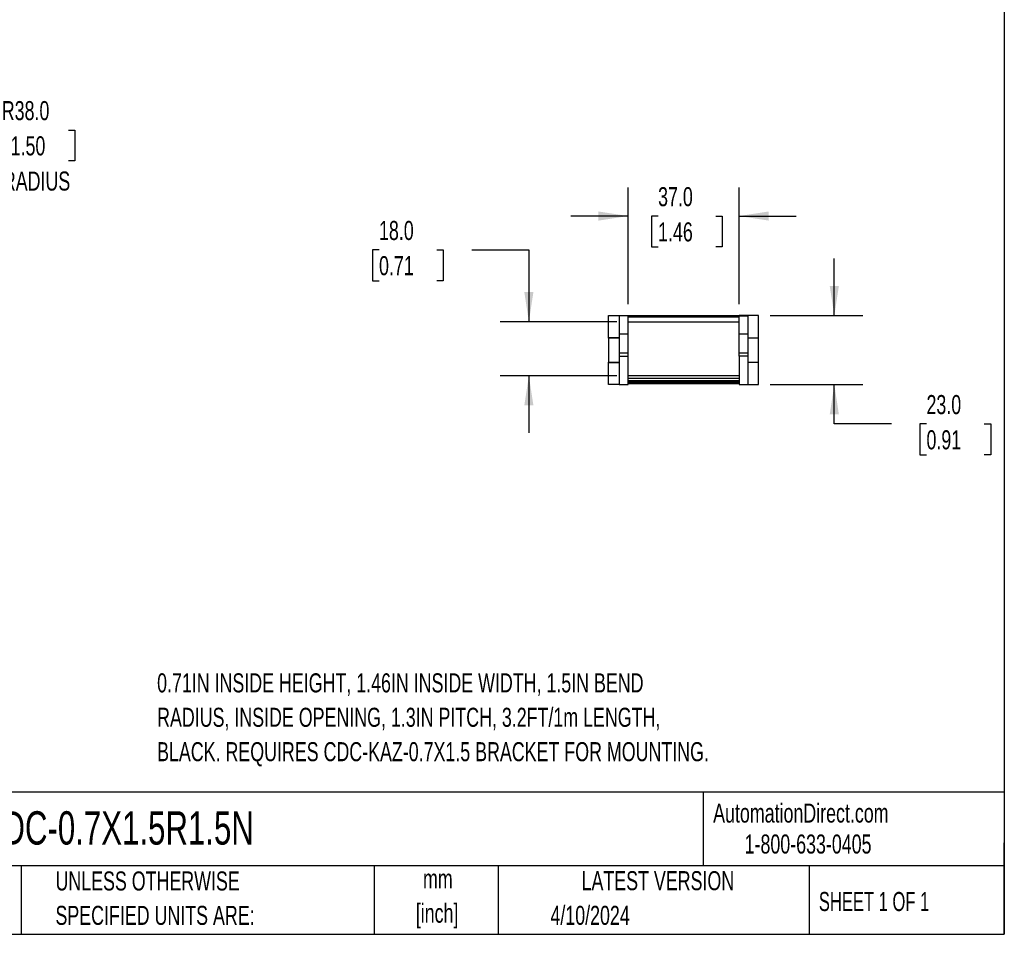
# Model space of a CAD drawing. Header units: millimetres. Extents: x 19 to 819, y 19 to 629.
# Tile 2 of 8: x 491 to 819, y 19 to 324. Entities that reach past the tile are written whole.
import ezdxf

# ---------------------------------------------------------------- set-up
doc = ezdxf.new("R2010")
doc.units = ezdxf.units.MM
doc.header["$LTSCALE"] = 3
doc.layers.add('DIMENSIONS', color=140, linetype='Continuous', lineweight=25)
doc.layers.add('TEXT', color=140, linetype='Continuous', lineweight=25)
doc.styles.add('SLDTEXTSTYLE0', font='TXT', dxfattribs={"width": 0.7})
doc.styles.add('SLDTEXTSTYLE1', font='TXT', dxfattribs={"width": 0.65})
doc.dimstyles.new('SLDDIMSTYLE1', dxfattribs={"dimtxt": 6.474023, "dimasz": 9.906, "dimexe": 0, "dimexo": 0.0625, "dimgap": 1.618506, "dimtad": 0, "dimtih": 1, "dimtoh": 1, "dimrnd": 1e-09, "dimzin": 4, "dimdsep": 46, "dimtxsty": 'SLDTEXTSTYLE0', "dimsah": 1, "dimcen": 0, "dimadec": 0, "dimazin": 1, "dimtfac": 1, "dimtofl": 0, "dimtmove": 0, "dimatfit": 3, "dimfxl": 0, "dimfrac": 2, "dimtolj": 1, "dimtzin": 12, "dimarcsym": 0})
doc.dimstyles.new('SLDDIMSTYLE4', dxfattribs={"dimtxt": 6.474023, "dimasz": 9.906, "dimexe": 0, "dimexo": 0.0625, "dimgap": 1.618506, "dimtad": 0, "dimtih": 1, "dimtoh": 1, "dimrnd": 1e-09, "dimzin": 4, "dimdsep": 46, "dimtxsty": 'SLDTEXTSTYLE0', "dimsah": 1, "dimcen": 0.09, "dimadec": 0, "dimazin": 1, "dimtfac": 1, "dimtmove": 0, "dimatfit": 0, "dimfxl": 0, "dimfrac": 2, "dimtolj": 1, "dimtzin": 12, "dimarcsym": 0})

# ---------------------------------------------------------------- blocks, each defined once
blk = doc.blocks.new('_D_1')
at = {"layer": 'DIMENSIONS'}
for p, q in [((487.88, 287.09), (485.71, 287.09)), ((485.71, 287.09), (485.71, 276.8)), ((507.12, 287.09), (509.29, 287.09)), ((509.29, 287.09), (509.29, 276.8)), ((407.14, 239.53), (445.69, 277.69)), ((445.69, 277.69), (462.36, 277.69)), ((485.71, 276.8), (487.88, 276.8)), ((509.29, 276.8), (507.12, 276.8))]:
    blk.add_line(p, q, dxfattribs=at)
blk.add_solid([(407.14, 239.53), (415.25, 245.42), (413.11, 247.58)], dxfattribs=at)
at = {"layer": 'DIMENSIONS', "char_height": 6.35, "attachment_point": 1, "style": 'SLDTEXTSTYLE0'}
for s, insert in [('R38.0', (484.93, 296.72)), ('1.50', (487.88, 284.99)), ('BEND RADIUS', (467.12, 273.25))]:
    blk.add_mtext(s, dxfattribs=dict(at, insert=insert))
blk = doc.blocks.new('_D_3')
at = {"layer": 'DIMENSIONS'}
for p, q in [((610.69, 247.15), (608.52, 247.15)), ((608.52, 247.15), (608.52, 236.86)), ((629.93, 247.15), (632.1, 247.15)), ((632.1, 247.15), (632.1, 236.86)), ((641.6, 247.15), (660.65, 247.15)), ((660.65, 247.15), (660.65, 223.19)), ((608.52, 236.86), (610.69, 236.86)), ((632.1, 236.86), (629.93, 236.86)), ((689.93, 223.19), (651.12, 223.19)), ((689.93, 205.19), (651.12, 205.19)), ((660.65, 205.19), (660.65, 186.14))]:
    blk.add_line(p, q, dxfattribs=at)
for points in [[(660.65, 223.19), (662.17, 233.09), (659.13, 233.09)], [(660.65, 205.19), (659.13, 195.28), (662.17, 195.28)]]:
    blk.add_solid(points, dxfattribs=at)
at = {"layer": 'DIMENSIONS', "char_height": 6.35, "attachment_point": 1, "style": 'SLDTEXTSTYLE0'}
for s, insert in [('18.0', (610.69, 256.78)), ('0.71', (610.69, 245.05))]:
    blk.add_mtext(s, dxfattribs=dict(at, insert=insert))
blk = doc.blocks.new('_D_4')
at = {"layer": 'DIMENSIONS'}
for p, q in [((693.74, 229), (693.74, 267.94)), ((730.74, 229), (730.74, 267.94)), ((693.74, 258.42), (674.69, 258.42)), ((703.73, 258.42), (701.56, 258.42)), ((701.56, 258.42), (701.56, 248.13)), ((722.97, 258.42), (725.14, 258.42)), ((725.14, 258.42), (725.14, 248.13)), ((730.74, 258.42), (749.79, 258.42)), ((701.56, 248.13), (703.73, 248.13)), ((725.14, 248.13), (722.97, 248.13))]:
    blk.add_line(p, q, dxfattribs=at)
for points in [[(693.74, 258.42), (683.83, 259.94), (683.83, 256.89)], [(730.74, 258.42), (740.64, 256.89), (740.64, 259.94)]]:
    blk.add_solid(points, dxfattribs=at)
at = {"layer": 'DIMENSIONS', "char_height": 6.35, "attachment_point": 1, "style": 'SLDTEXTSTYLE0'}
for s, insert in [('37.0', (703.73, 268.05)), ('1.46', (703.73, 256.31))]:
    blk.add_mtext(s, dxfattribs=dict(at, insert=insert))
blk = doc.blocks.new('_D_5')
at = {"layer": 'DIMENSIONS'}
for p, q in [((762.48, 225.24), (762.48, 244.29)), ((741.05, 225.24), (772, 225.24)), ((741.05, 202.24), (772, 202.24)), ((762.48, 189.13), (762.48, 202.24)), ((781.53, 189.13), (762.48, 189.13)), ((793.2, 189.13), (791.02, 189.13)), ((791.02, 189.13), (791.02, 178.84)), ((812.44, 189.13), (814.61, 189.13)), ((814.61, 189.13), (814.61, 178.84)), ((791.02, 178.84), (793.2, 178.84)), ((814.61, 178.84), (812.44, 178.84))]:
    blk.add_line(p, q, dxfattribs=at)
for points in [[(762.48, 225.24), (764, 235.14), (760.95, 235.14)], [(762.48, 202.24), (760.95, 192.33), (764, 192.33)]]:
    blk.add_solid(points, dxfattribs=at)
at = {"layer": 'DIMENSIONS', "char_height": 6.35, "attachment_point": 1, "style": 'SLDTEXTSTYLE0'}
for s, insert in [('23.0', (793.2, 198.76)), ('0.91', (793.2, 187.02))]:
    blk.add_mtext(s, dxfattribs=dict(at, insert=insert))

msp = doc.modelspace()

# ---------------------------------------------------------------- linework, layer by layer
for p, q in [((687.237, 217.825), (687.237, 225.238)), ((687.237, 225.238), (690.737, 225.238)), ((690.737, 225.238), (693.737, 225.238)), ((690.737, 225.238), (690.737, 225.132)), ((693.737, 225.132), (690.737, 225.132)), ((690.737, 225.132), (690.737, 219.138)), ((693.737, 225.132), (693.737, 225.238)), ((730.737, 225.188), (693.737, 225.188)), ((693.737, 219.138), (693.737, 225.132)), ((730.737, 224.688), (693.737, 224.688)), ((733.737, 225.238), (730.737, 225.238)), ((730.737, 225.132), (730.737, 225.238)), ((730.737, 225.132), (733.737, 225.132)), ((730.737, 219.138), (730.737, 225.132)), ((733.737, 225.132), (733.737, 225.238)), ((737.237, 225.238), (733.737, 225.238)), ((733.737, 219.138), (733.737, 225.132)), ((737.237, 217.825), (737.237, 225.238)), ((693.737, 223.188), (730.737, 223.188)), ((690.737, 217.825), (687.237, 217.825)), ((687.237, 217.738), (687.237, 217.825)), ((690.737, 217.738), (687.237, 217.738)), ((687.237, 217.738), (687.237, 213.738)), ((690.737, 219.138), (693.737, 219.138)), ((690.737, 219.138), (690.737, 212.792)), ((693.737, 212.792), (693.737, 219.138)), ((730.737, 219.138), (733.737, 219.138)), ((730.737, 212.792), (730.737, 219.138)), ((733.737, 212.792), (733.737, 219.138)), ((733.737, 217.825), (737.237, 217.825)), ((737.237, 217.738), (733.737, 217.738)), ((737.237, 217.738), (737.237, 217.825)), ((737.237, 213.738), (737.237, 217.738)), ((687.237, 213.738), (687.237, 209.738)), ((737.237, 209.738), (737.237, 213.738)), ((690.737, 212.792), (693.737, 212.792)), ((690.737, 212.792), (690.737, 211.741)), ((690.737, 211.741), (693.737, 211.741)), ((690.737, 211.741), (690.737, 202.238)), ((693.737, 211.741), (693.737, 212.792)), ((693.737, 202.238), (693.737, 211.741)), ((730.737, 212.792), (733.737, 212.792)), ((730.737, 211.741), (730.737, 212.792)), ((730.737, 211.741), (730.737, 202.238)), ((733.737, 211.741), (730.737, 211.741)), ((733.737, 211.741), (733.737, 212.792)), ((733.737, 202.238), (733.737, 211.741)), ((687.237, 209.738), (690.737, 209.738)), ((687.237, 209.651), (687.237, 209.738)), ((687.237, 202.238), (687.237, 209.651)), ((687.237, 209.651), (690.737, 209.651)), ((733.737, 209.738), (737.237, 209.738)), ((737.237, 209.651), (733.737, 209.651)), ((737.237, 209.651), (737.237, 209.738)), ((737.237, 202.238), (737.237, 209.651)), ((730.737, 205.188), (693.737, 205.188)), ((693.737, 204.369), (730.737, 204.369)), ((693.737, 203.558), (730.737, 203.558)), ((690.737, 202.238), (687.237, 202.238)), ((690.737, 202.238), (693.737, 202.238)), ((693.737, 203.138), (730.737, 203.138)), ((730.737, 202.981), (693.737, 202.981)), ((693.737, 202.638), (730.737, 202.638)), ((730.737, 202.238), (733.737, 202.238)), ((733.737, 202.238), (737.237, 202.238))]:
    msp.add_line(p, q)
at = {"layer": 'TEXT'}
for p, q in [((819.15, 628.65), (819.15, 19.05)), ((819.15, 66.378), (19.05, 66.378)), ((718.726, 66.378), (718.726, 41.91)), ((819.15, 19.05), (819.15, 49.53)), ((819.15, 41.91), (19.05, 41.91)), ((491.341, 41.91), (491.341, 19.05)), ((609.073, 41.91), (609.073, 19.05)), ((650.436, 41.91), (650.436, 19.05)), ((754.046, 41.91), (754.046, 19.05)), ((19.05, 19.05), (819.15, 19.05))]:
    msp.add_line(p, q, dxfattribs=at)

# ---------------------------------------------------------------- texts
for s, insert, char_height, attachment_point, style in [('0.71IN INSIDE HEIGHT, 1.46IN INSIDE WIDTH, 1.5IN BEND', (536.708, 106.017), 6.35, 1, 'SLDTEXTSTYLE0'), ('RADIUS, INSIDE OPENING, 1.3IN PITCH, 3.2FT/1m LENGTH,', (536.708, 94.55), 6.35, 1, 'SLDTEXTSTYLE0'), ('BLACK. REQUIRES CDC-KAZ-0.7X1.5 BRACKET FOR MOUNTING.', (536.708, 83.083), 6.35, 1, 'SLDTEXTSTYLE0'), ('AutomationDirect.com', (722.085, 62.63), 6.35, 1, 'SLDTEXTSTYLE0'), ('CDC-0.7X1.5R1.5N', (477.623, 60.056), 11.1125, 1, 'SLDTEXTSTYLE0'), ('1-800-633-0405', (732.575, 52.311), 6.35, 1, 'SLDTEXTSTYLE0'), ('UNLESS OTHERWISE', (502.824, 40.002), 6.35, 1, 'SLDTEXTSTYLE0'), ('LATEST VERSION', (703.656, 40.092), 6.35, 2, 'SLDTEXTSTYLE0'), ('mm', (630.297, 40.723), 6.35, 2, 'SLDTEXTSTYLE0'), ('SHEET 1 OF 1', (757.324, 33.154), 6.35, 1, 'SLDTEXTSTYLE1'), ('[inch]', (630.045, 29.257), 6.35, 2, 'SLDTEXTSTYLE0'), ('SPECIFIED UNITS ARE:', (502.824, 28.535), 6.35, 1, 'SLDTEXTSTYLE0'), ('4/10/2024', (667.838, 28.54), 6.35, 1, 'SLDTEXTSTYLE0')]:
    msp.add_mtext(s, dxfattribs=dict(at, insert=insert, char_height=char_height, attachment_point=attachment_point, style=style))

# ---------------------------------------------------------------- dimensions: what is measured, and where the dimension line sits
at = {"layer": 'DIMENSIONS'}
dim = msp.add_radius_dim(center=(380.131, 212.797), mpoint=(407.138, 239.53), text='<>\\PBEND RADIUS', dimstyle='SLDDIMSTYLE1', dxfattribs=at)
dim.commit()
dim.dimension.update_dxf_attribs({"geometry": '_D_1', "text_midpoint": (497.499, 281.033), "dimtype": 164})
dim = msp.add_linear_dim(base=(730.737, 258.418), p1=(693.737, 225.188), p2=(730.737, 225.188), dimstyle='SLDDIMSTYLE4', dxfattribs=at)
dim.commit()
dim.dimension.update_dxf_attribs({"geometry": '_D_4', "text_midpoint": (713.351, 258.418), "dimtype": 160})
for base, p1, p2, picture, middle in [((660.649, 205.188), (693.737, 223.188), (693.737, 205.188), '_D_3', (660.649, 247.15)), ((762.479, 202.238), (737.237, 225.238), (737.237, 202.238), '_D_5', (762.479, 189.128))]:
    dim = msp.add_linear_dim(base=base, p1=p1, p2=p2, angle=90, dimstyle='SLDDIMSTYLE4', dxfattribs=at)
    dim.commit()
    dim.dimension.update_dxf_attribs({"geometry": picture, "text_midpoint": middle, "dimtype": 160})

doc.saveas('drawing.dxf')
